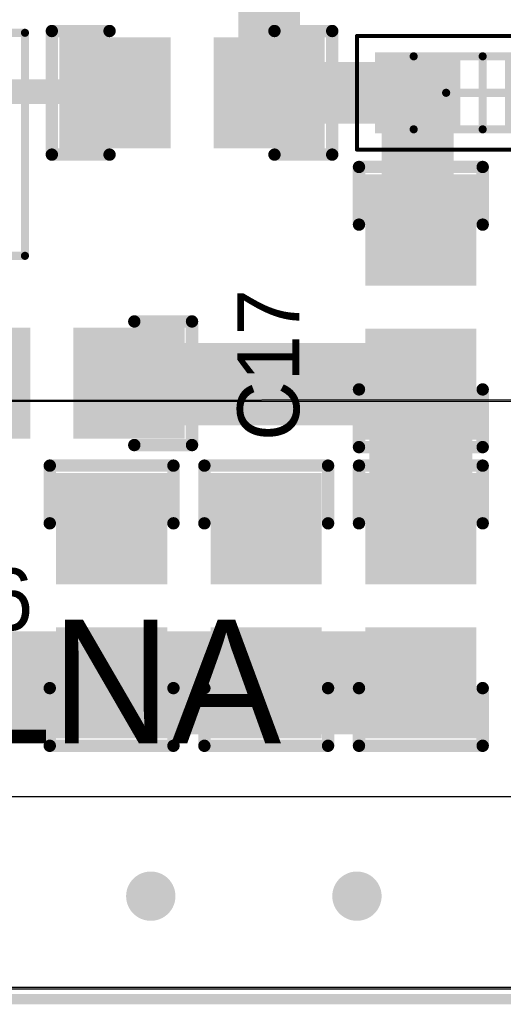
# Model space of a CAD drawing. Extents: x 1.01 to 3.14, y 1 to 2.11.
# Tile 4 of 6: x 2.49 to 2.72, y 1 to 1.48. Entities that reach past the tile are written whole.
import ezdxf

# ---------------------------------------------------------------- set-up
doc = ezdxf.new("R2010")
doc.units = 0
doc.header["$MEASUREMENT"] = 0
doc.layers.get('0').update_dxf_attribs({"linetype": 'CONTINUOUS'})
for name, color, linetype in [('BOTTOMLAYER', 5, 'CONTINUOUS'), ('BOTTOMSOLDER', 6, 'CONTINUOUS'), ('MECHANICAL1', 6, 'CONTINUOUS'), ('MECHANICAL13', 56, 'CONTINUOUS'), ('MECHANICAL15', 56, 'CONTINUOUS'), ('MULTILAYER', 9, 'CONTINUOUS'), ('TOPLAYER', 1, 'CONTINUOUS'), ('TOPOVERLAY', 2, 'CONTINUOUS'), ('TOPPASTE', 8, 'CONTINUOUS'), ('TOPSOLDER', 216, 'CONTINUOUS'), ('VIAHOLELAYER', 16, 'CONTINUOUS')]:
    doc.layers.add(name, color=color, linetype=linetype)

# ---------------------------------------------------------------- blocks, each defined once
blk = doc.blocks.new('SOT_363_SC_70_2')
at = {"layer": 'MECHANICAL13', "const_width": 0.003937}
for points in [[(-0.0265748, -0.0442913), (-0.0265748, 0.0442914)], [(-0.0265748, 0.0442914), (0.0265748, 0.0442914)], [(0.0265748, -0.0442913), (0.0265748, 0.0442914)], [(-0.0265748, -0.0442913), (0.0265748, -0.0442913)]]:
    blk.add_lwpolyline(points, dxfattribs=at)
at = {"layer": 'MECHANICAL13', "const_width": 0.0019685}
for points in [[(-0.027559, 0.0442914, 1), (-0.0255906, 0.0442914, 1)], [(-0.027559, 0.0442914, 1), (-0.0255906, 0.0442914, 1)], [(0.0255906, 0.0442914, 1), (0.027559, 0.0442914, 1)], [(0.0255906, 0.0442914, 1), (0.027559, 0.0442914, 1)], [(-0.027559, -0.0442913, 1), (-0.0255906, -0.0442913, 1)], [(-0.027559, -0.0442913, 1), (-0.0255906, -0.0442913, 1)], [(0.0255906, -0.0442913, 1), (0.027559, -0.0442913, 1)], [(0.0255906, -0.0442913, 1), (0.027559, -0.0442913, 1)]]:
    blk.add_lwpolyline(points, format="xyb", close=True, dxfattribs=at)
at = {"layer": 'MECHANICAL15', "const_width": 0.003937}
for points in [[(-0.0639764, -0.0541338), (-0.0639764, 0.0541339)], [(-0.0639764, 0.0541339), (0.0639764, 0.0541339)], [(0.0639764, -0.0541338), (0.0639764, 0.0541339)], [(0, -0.019685), (0, 0.0196851)], [(-0.0196851, 0), (0.019685, 0)], [(-0.0639764, -0.0541338), (0.0639764, -0.0541338)]]:
    blk.add_lwpolyline(points, dxfattribs=at)
at = {"layer": 'MECHANICAL15', "const_width": 0.0019685}
for points in [[(-0.0649606, 0.0541339, 1), (-0.0629922, 0.0541339, 1)], [(-0.0649606, 0.0541339, 1), (-0.0629922, 0.0541339, 1)], [(0.0629922, 0.0541339, 1), (0.0649606, 0.0541339, 1)], [(0.0629922, 0.0541339, 1), (0.0649606, 0.0541339, 1)], [(-0.0009842, 0.0196851, 1), (0.0009842, 0.0196851, 1)], [(-0.0206693, 0, 1), (-0.0187009, 0, 1)], [(0.0187008, 0, 1), (0.0206692, 0, 1)], [(-0.0009842, -0.019685, 1), (0.0009842, -0.019685, 1)], [(-0.0649606, -0.0541338, 1), (-0.0629922, -0.0541338, 1)], [(-0.0649606, -0.0541338, 1), (-0.0629922, -0.0541338, 1)], [(0.0629922, -0.0541338, 1), (0.0649606, -0.0541338, 1)], [(0.0629922, -0.0541338, 1), (0.0649606, -0.0541338, 1)]]:
    blk.add_lwpolyline(points, format="xyb", close=True, dxfattribs=at)
at = {"layer": 'TOPLAYER'}
for points in [[(-0.0255906, 0.0187009), (-0.0255906, 0.0324803), (-0.0531496, 0.0187009), (-0.0531496, 0.0324803)], [(0.0531496, 0.0187009), (0.0531496, 0.0324803), (0.0255906, 0.0187009), (0.0255906, 0.0324803)], [(-0.0255906, -0.0068897), (-0.0255906, 0.0068897), (-0.0531496, -0.0068897), (-0.0531496, 0.0068897)], [(0.0531496, -0.0068897), (0.0531496, 0.0068897), (0.0255906, -0.0068897), (0.0255906, 0.0068897)], [(-0.0255906, -0.0324802), (-0.0255906, -0.0187008), (-0.0531496, -0.0324802), (-0.0531496, -0.0187008)], [(0.0531496, -0.0324802), (0.0531496, -0.0187008), (0.0255906, -0.0324802), (0.0255906, -0.0187008)]]:
    blk.add_solid(points, dxfattribs=at)
at = {"layer": 'TOPOVERLAY'}
for points, const_width in [([(-0.0344488, 0.0541339, 1), (-0.0442914, 0.0541339, 1)], 0.0098425), ([(-0.046752, 0.0541339, 1), (-0.0418308, 0.0541339, 1)], 0.0049212), ([(-0.0369094, 0.0541339, 1), (-0.0319882, 0.0541339, 1)], 0.0049212), ([(-0.011811, 0.043307, 1), (-0.007874, 0.043307, 1)], 0.003937), ([(-0.011811, 0.043307, 1), (-0.007874, 0.043307, 1)], 0.003937), ([(0.007874, 0.043307, 1), (0.011811, 0.043307, 1)], 0.003937), ([(0.007874, 0.043307, 1), (0.011811, 0.043307, 1)], 0.003937), ([(-0.011811, -0.043307, 1), (-0.007874, -0.043307, 1)], 0.003937), ([(-0.011811, -0.043307, 1), (-0.007874, -0.043307, 1)], 0.003937), ([(0.007874, -0.043307, 1), (0.011811, -0.043307, 1)], 0.003937), ([(0.007874, -0.043307, 1), (0.011811, -0.043307, 1)], 0.003937)]:
    blk.add_lwpolyline(points, format="xyb", close=True, dxfattribs=dict(at, const_width=const_width))
at = {"layer": 'TOPOVERLAY', "const_width": 0.007874}
for points in [[(-0.0098425, 0.043307), (0.0098425, 0.043307)], [(-0.0098425, -0.043307), (-0.0098425, 0.043307)], [(0.0098425, -0.043307), (0.0098425, 0.043307)], [(-0.0098425, -0.043307), (0.0098425, -0.043307)]]:
    blk.add_lwpolyline(points, dxfattribs=at)
at = {"layer": 'TOPPASTE'}
for points in [[(-0.0255906, 0.0187009), (-0.0255906, 0.0324803), (-0.0531496, 0.0187009), (-0.0531496, 0.0324803)], [(0.0531496, 0.0187009), (0.0531496, 0.0324803), (0.0255906, 0.0187009), (0.0255906, 0.0324803)], [(-0.0255906, -0.0068897), (-0.0255906, 0.0068897), (-0.0531496, -0.0068897), (-0.0531496, 0.0068897)], [(0.0531496, -0.0068897), (0.0531496, 0.0068897), (0.0255906, -0.0068897), (0.0255906, 0.0068897)], [(-0.0255906, -0.0324802), (-0.0255906, -0.0187008), (-0.0531496, -0.0324802), (-0.0531496, -0.0187008)], [(0.0531496, -0.0324802), (0.0531496, -0.0187008), (0.0255906, -0.0324802), (0.0255906, -0.0187008)]]:
    blk.add_solid(points, dxfattribs=at)
at = {"layer": 'TOPSOLDER'}
for points in [[(-0.0236221, 0.0167324), (-0.0236221, 0.0344488), (-0.0551181, 0.0167324), (-0.0551181, 0.0344488)], [(0.0551181, 0.0167324), (0.0551181, 0.0344488), (0.0236221, 0.0167324), (0.0236221, 0.0344488)], [(-0.0236221, -0.0088582), (-0.0236221, 0.0088582), (-0.0551181, -0.0088582), (-0.0551181, 0.0088582)], [(0.0551181, -0.0088582), (0.0551181, 0.0088582), (0.0236221, -0.0088582), (0.0236221, 0.0088582)], [(-0.0236221, -0.0344487), (-0.0236221, -0.0167323), (-0.0551181, -0.0344487), (-0.0551181, -0.0167323)], [(0.0551181, -0.0344487), (0.0551181, -0.0167323), (0.0236221, -0.0344487), (0.0236221, -0.0167323)]]:
    blk.add_solid(points, dxfattribs=at)
blk = doc.blocks.new('0805_LRC_3')
at = {"layer": 'TOPLAYER'}
for points in [[(-0.0124, -0.0249999), (-0.0124, 0.0250001), (-0.0624, -0.0249999), (-0.0624, 0.0250001)], [(0.0624, -0.0249999), (0.0624, 0.0250001), (0.0124, -0.0249999), (0.0124, 0.0250001)]]:
    blk.add_solid(points, dxfattribs=at)
at = {"layer": 'TOPOVERLAY', "const_width": 0.006}
for points in [[(-0.04, 0.03), (-0.068, 0.03)], [(-0.068, -0.03), (-0.068, 0.03)], [(0.068, 0.03), (0.04, 0.03)], [(0.068, -0.03), (0.068, 0.03)], [(-0.04, -0.03), (-0.068, -0.03)], [(0.068, -0.03), (0.04, -0.03)]]:
    blk.add_lwpolyline(points, dxfattribs=at)
at = {"layer": 'TOPOVERLAY', "const_width": 0.003}
for points in [[(-0.0695, 0.03, 1), (-0.0665, 0.03, 1)], [(-0.0695, 0.03, 1), (-0.0665, 0.03, 1)], [(-0.0415, 0.03, 1), (-0.0385, 0.03, 1)], [(0.0385, 0.03, 1), (0.0415, 0.03, 1)], [(0.0665, 0.03, 1), (0.0695, 0.03, 1)], [(0.0665, 0.03, 1), (0.0695, 0.03, 1)], [(-0.0695, -0.03, 1), (-0.0665, -0.03, 1)], [(-0.0695, -0.03, 1), (-0.0665, -0.03, 1)], [(-0.0415, -0.03, 1), (-0.0385, -0.03, 1)], [(0.0385, -0.03, 1), (0.0415, -0.03, 1)], [(0.0665, -0.03, 1), (0.0695, -0.03, 1)], [(0.0665, -0.03, 1), (0.0695, -0.03, 1)]]:
    blk.add_lwpolyline(points, format="xyb", close=True, dxfattribs=at)
at = {"layer": 'TOPPASTE'}
for points in [[(-0.0124, -0.0249999), (-0.0124, 0.0250001), (-0.0624, -0.0249999), (-0.0624, 0.0250001)], [(0.0624, -0.0249999), (0.0624, 0.0250001), (0.0124, -0.0249999), (0.0124, 0.0250001)]]:
    blk.add_solid(points, dxfattribs=at)
at = {"layer": 'TOPSOLDER'}
for points in [[(-0.0104315, -0.0269684), (-0.0104315, 0.0269686), (-0.0643685, -0.0269684), (-0.0643685, 0.0269686)], [(0.0643685, -0.0269684), (0.0643685, 0.0269686), (0.0104315, -0.0269684), (0.0104315, 0.0269686)]]:
    blk.add_solid(points, dxfattribs=at)
blk = doc.blocks.new('0805_LRC_4')
at = {"layer": 'TOPLAYER'}
for points in [[(-0.0124, -0.0249999), (-0.0124, 0.0250001), (-0.0624, -0.0249999), (-0.0624, 0.0250001)], [(0.0624, -0.0249999), (0.0624, 0.0250001), (0.0124, -0.0249999), (0.0124, 0.0250001)]]:
    blk.add_solid(points, dxfattribs=at)
at = {"layer": 'TOPOVERLAY', "const_width": 0.006}
for points in [[(-0.068, 0.03), (-0.04, 0.03)], [(-0.068, -0.03), (-0.068, 0.03)], [(0.04, 0.03), (0.068, 0.03)], [(0.068, -0.03), (0.068, 0.03)], [(-0.068, -0.03), (-0.04, -0.03)], [(0.04, -0.03), (0.068, -0.03)]]:
    blk.add_lwpolyline(points, dxfattribs=at)
at = {"layer": 'TOPOVERLAY', "const_width": 0.003}
for points in [[(-0.0695, 0.03, 1), (-0.0665, 0.03, 1)], [(-0.0695, 0.03, 1), (-0.0665, 0.03, 1)], [(-0.0415, 0.03, 1), (-0.0385, 0.03, 1)], [(0.0385, 0.03, 1), (0.0415, 0.03, 1)], [(0.0665, 0.03, 1), (0.0695, 0.03, 1)], [(0.0665, 0.03, 1), (0.0695, 0.03, 1)], [(-0.0695, -0.03, 1), (-0.0665, -0.03, 1)], [(-0.0695, -0.03, 1), (-0.0665, -0.03, 1)], [(-0.0415, -0.03, 1), (-0.0385, -0.03, 1)], [(0.0385, -0.03, 1), (0.0415, -0.03, 1)], [(0.0665, -0.03, 1), (0.0695, -0.03, 1)], [(0.0665, -0.03, 1), (0.0695, -0.03, 1)]]:
    blk.add_lwpolyline(points, format="xyb", close=True, dxfattribs=at)
at = {"layer": 'TOPPASTE'}
for points in [[(-0.0124, -0.0249999), (-0.0124, 0.0250001), (-0.0624, -0.0249999), (-0.0624, 0.0250001)], [(0.0624, -0.0249999), (0.0624, 0.0250001), (0.0124, -0.0249999), (0.0124, 0.0250001)]]:
    blk.add_solid(points, dxfattribs=at)
at = {"layer": 'TOPSOLDER'}
for points in [[(-0.0104315, -0.0269684), (-0.0104315, 0.0269686), (-0.0643685, -0.0269684), (-0.0643685, 0.0269686)], [(0.0643685, -0.0269684), (0.0643685, 0.0269686), (0.0104315, -0.0269684), (0.0104315, 0.0269686)]]:
    blk.add_solid(points, dxfattribs=at)
blk = doc.blocks.new('0805_LRC_5')
at = {"layer": 'TOPLAYER'}
for points in [[(-0.0124, -0.0249999), (-0.0124, 0.0250001), (-0.0624, -0.0249999), (-0.0624, 0.0250001)], [(0.0624, -0.0249999), (0.0624, 0.0250001), (0.0124, -0.0249999), (0.0124, 0.0250001)]]:
    blk.add_solid(points, dxfattribs=at)
at = {"layer": 'TOPOVERLAY', "const_width": 0.006}
for points in [[(-0.068, 0.03), (-0.04, 0.03)], [(-0.068, -0.03), (-0.068, 0.03)], [(0.04, 0.03), (0.068, 0.03)], [(0.068, -0.03), (0.068, 0.03)], [(-0.068, -0.03), (-0.04, -0.03)], [(0.04, -0.03), (0.068, -0.03)]]:
    blk.add_lwpolyline(points, dxfattribs=at)
at = {"layer": 'TOPOVERLAY', "const_width": 0.003}
for points in [[(-0.0695, 0.03, 1), (-0.0665, 0.03, 1)], [(-0.0695, 0.03, 1), (-0.0665, 0.03, 1)], [(-0.0415, 0.03, 1), (-0.0385, 0.03, 1)], [(0.0385, 0.03, 1), (0.0415, 0.03, 1)], [(0.0665, 0.03, 1), (0.0695, 0.03, 1)], [(0.0665, 0.03, 1), (0.0695, 0.03, 1)], [(-0.0695, -0.03, 1), (-0.0665, -0.03, 1)], [(-0.0695, -0.03, 1), (-0.0665, -0.03, 1)], [(-0.0415, -0.03, 1), (-0.0385, -0.03, 1)], [(0.0385, -0.03, 1), (0.0415, -0.03, 1)], [(0.0665, -0.03, 1), (0.0695, -0.03, 1)], [(0.0665, -0.03, 1), (0.0695, -0.03, 1)]]:
    blk.add_lwpolyline(points, format="xyb", close=True, dxfattribs=at)
at = {"layer": 'TOPPASTE'}
for points in [[(-0.0124, -0.0249999), (-0.0124, 0.0250001), (-0.0624, -0.0249999), (-0.0624, 0.0250001)], [(0.0624, -0.0249999), (0.0624, 0.0250001), (0.0124, -0.0249999), (0.0124, 0.0250001)]]:
    blk.add_solid(points, dxfattribs=at)
at = {"layer": 'TOPSOLDER'}
for points in [[(-0.0104315, -0.0269684), (-0.0104315, 0.0269686), (-0.0643685, -0.0269684), (-0.0643685, 0.0269686)], [(0.0643685, -0.0269684), (0.0643685, 0.0269686), (0.0104315, -0.0269684), (0.0104315, 0.0269686)]]:
    blk.add_solid(points, dxfattribs=at)
blk = doc.blocks.new('0805_LRC_22')
at = {"layer": 'TOPLAYER'}
for points in [[(-0.0124, -0.0249999), (-0.0124, 0.0250001), (-0.0624, -0.0249999), (-0.0624, 0.0250001)], [(0.0624, -0.0249999), (0.0624, 0.0250001), (0.0124, -0.0249999), (0.0124, 0.0250001)]]:
    blk.add_solid(points, dxfattribs=at)
at = {"layer": 'TOPOVERLAY', "const_width": 0.006}
for points in [[(-0.04, 0.03), (-0.068, 0.03)], [(-0.068, -0.03), (-0.068, 0.03)], [(0.068, 0.03), (0.04, 0.03)], [(0.068, -0.03), (0.068, 0.03)], [(-0.04, -0.03), (-0.068, -0.03)], [(0.068, -0.03), (0.04, -0.03)]]:
    blk.add_lwpolyline(points, dxfattribs=at)
at = {"layer": 'TOPOVERLAY', "const_width": 0.003}
for points in [[(-0.0695, 0.03, 1), (-0.0665, 0.03, 1)], [(-0.0695, 0.03, 1), (-0.0665, 0.03, 1)], [(-0.0415, 0.03, 1), (-0.0385, 0.03, 1)], [(0.0385, 0.03, 1), (0.0415, 0.03, 1)], [(0.0665, 0.03, 1), (0.0695, 0.03, 1)], [(0.0665, 0.03, 1), (0.0695, 0.03, 1)], [(-0.0695, -0.03, 1), (-0.0665, -0.03, 1)], [(-0.0695, -0.03, 1), (-0.0665, -0.03, 1)], [(-0.0415, -0.03, 1), (-0.0385, -0.03, 1)], [(0.0385, -0.03, 1), (0.0415, -0.03, 1)], [(0.0665, -0.03, 1), (0.0695, -0.03, 1)], [(0.0665, -0.03, 1), (0.0695, -0.03, 1)]]:
    blk.add_lwpolyline(points, format="xyb", close=True, dxfattribs=at)
at = {"layer": 'TOPPASTE'}
for points in [[(-0.0124, -0.0249999), (-0.0124, 0.0250001), (-0.0624, -0.0249999), (-0.0624, 0.0250001)], [(0.0624, -0.0249999), (0.0624, 0.0250001), (0.0124, -0.0249999), (0.0124, 0.0250001)]]:
    blk.add_solid(points, dxfattribs=at)
at = {"layer": 'TOPSOLDER'}
for points in [[(-0.0104315, -0.0269684), (-0.0104315, 0.0269686), (-0.0643685, -0.0269684), (-0.0643685, 0.0269686)], [(0.0643685, -0.0269684), (0.0643685, 0.0269686), (0.0104315, -0.0269684), (0.0104315, 0.0269686)]]:
    blk.add_solid(points, dxfattribs=at)
blk = doc.blocks.new('0805_LRC_33')
at = {"layer": 'TOPLAYER'}
for points in [[(-0.0124, -0.0249999), (-0.0124, 0.0250001), (-0.0624, -0.0249999), (-0.0624, 0.0250001)], [(0.0624, -0.0249999), (0.0624, 0.0250001), (0.0124, -0.0249999), (0.0124, 0.0250001)]]:
    blk.add_solid(points, dxfattribs=at)
at = {"layer": 'TOPOVERLAY', "const_width": 0.006}
for points in [[(-0.04, 0.03), (-0.068, 0.03)], [(-0.068, -0.03), (-0.068, 0.03)], [(0.068, 0.03), (0.04, 0.03)], [(0.068, -0.03), (0.068, 0.03)], [(-0.04, -0.03), (-0.068, -0.03)], [(0.068, -0.03), (0.04, -0.03)]]:
    blk.add_lwpolyline(points, dxfattribs=at)
at = {"layer": 'TOPOVERLAY', "const_width": 0.003}
for points in [[(-0.0695, 0.03, 1), (-0.0665, 0.03, 1)], [(-0.0695, 0.03, 1), (-0.0665, 0.03, 1)], [(-0.0415, 0.03, 1), (-0.0385, 0.03, 1)], [(0.0385, 0.03, 1), (0.0415, 0.03, 1)], [(0.0665, 0.03, 1), (0.0695, 0.03, 1)], [(0.0665, 0.03, 1), (0.0695, 0.03, 1)], [(-0.0695, -0.03, 1), (-0.0665, -0.03, 1)], [(-0.0695, -0.03, 1), (-0.0665, -0.03, 1)], [(-0.0415, -0.03, 1), (-0.0385, -0.03, 1)], [(0.0385, -0.03, 1), (0.0415, -0.03, 1)], [(0.0665, -0.03, 1), (0.0695, -0.03, 1)], [(0.0665, -0.03, 1), (0.0695, -0.03, 1)]]:
    blk.add_lwpolyline(points, format="xyb", close=True, dxfattribs=at)
at = {"layer": 'TOPPASTE'}
for points in [[(-0.0124, -0.0249999), (-0.0124, 0.0250001), (-0.0624, -0.0249999), (-0.0624, 0.0250001)], [(0.0624, -0.0249999), (0.0624, 0.0250001), (0.0124, -0.0249999), (0.0124, 0.0250001)]]:
    blk.add_solid(points, dxfattribs=at)
at = {"layer": 'TOPSOLDER'}
for points in [[(-0.0104315, -0.0269684), (-0.0104315, 0.0269686), (-0.0643685, -0.0269684), (-0.0643685, 0.0269686)], [(0.0643685, -0.0269684), (0.0643685, 0.0269686), (0.0104315, -0.0269684), (0.0104315, 0.0269686)]]:
    blk.add_solid(points, dxfattribs=at)
blk = doc.blocks.new('0805_LRC_34')
at = {"layer": 'TOPLAYER'}
for points in [[(-0.0124, -0.0249999), (-0.0124, 0.0250001), (-0.0624, -0.0249999), (-0.0624, 0.0250001)], [(0.0624, -0.0249999), (0.0624, 0.0250001), (0.0124, -0.0249999), (0.0124, 0.0250001)]]:
    blk.add_solid(points, dxfattribs=at)
at = {"layer": 'TOPOVERLAY', "const_width": 0.006}
for points in [[(-0.068, 0.03), (-0.04, 0.03)], [(-0.068, 0.03), (-0.068, -0.03)], [(0.04, 0.03), (0.068, 0.03)], [(0.068, 0.03), (0.068, -0.03)], [(-0.068, -0.03), (-0.04, -0.03)], [(0.04, -0.03), (0.068, -0.03)]]:
    blk.add_lwpolyline(points, dxfattribs=at)
at = {"layer": 'TOPOVERLAY', "const_width": 0.003}
for points in [[(-0.0695, 0.03, 1), (-0.0665, 0.03, 1)], [(-0.0695, 0.03, 1), (-0.0665, 0.03, 1)], [(-0.0415, 0.03, 1), (-0.0385, 0.03, 1)], [(0.0385, 0.03, 1), (0.0415, 0.03, 1)], [(0.0665, 0.03, 1), (0.0695, 0.03, 1)], [(0.0665, 0.03, 1), (0.0695, 0.03, 1)], [(-0.0695, -0.03, 1), (-0.0665, -0.03, 1)], [(-0.0695, -0.03, 1), (-0.0665, -0.03, 1)], [(-0.0415, -0.03, 1), (-0.0385, -0.03, 1)], [(0.0385, -0.03, 1), (0.0415, -0.03, 1)], [(0.0665, -0.03, 1), (0.0695, -0.03, 1)], [(0.0665, -0.03, 1), (0.0695, -0.03, 1)]]:
    blk.add_lwpolyline(points, format="xyb", close=True, dxfattribs=at)
at = {"layer": 'TOPPASTE'}
for points in [[(-0.0124, -0.0249999), (-0.0124, 0.0250001), (-0.0624, -0.0249999), (-0.0624, 0.0250001)], [(0.0624, -0.0249999), (0.0624, 0.0250001), (0.0124, -0.0249999), (0.0124, 0.0250001)]]:
    blk.add_solid(points, dxfattribs=at)
at = {"layer": 'TOPSOLDER'}
for points in [[(-0.0104315, -0.0269684), (-0.0104315, 0.0269686), (-0.0643685, -0.0269684), (-0.0643685, 0.0269686)], [(0.0643685, -0.0269684), (0.0643685, 0.0269686), (0.0104315, -0.0269684), (0.0104315, 0.0269686)]]:
    blk.add_solid(points, dxfattribs=at)
blk = doc.blocks.new('C1608_0603_43')
at = {"layer": 'MECHANICAL13', "const_width": 0.003937}
for points in [[(-0.0334646, 0.0177165), (-0.0334646, -0.0177166)], [(0.0334645, 0.0177165), (-0.0334646, 0.0177165)], [(0.0334645, 0.0177165), (0.0334645, -0.0177166)], [(0.0334645, -0.0177166), (-0.0334646, -0.0177166)]]:
    blk.add_lwpolyline(points, dxfattribs=at)
at = {"layer": 'MECHANICAL13', "const_width": 0.0019685}
for points in [[(-0.0344488, 0.0177165, 1), (-0.0324804, 0.0177165, 1)], [(-0.0344488, 0.0177165, 1), (-0.0324804, 0.0177165, 1)], [(0.0324803, 0.0177165, 1), (0.0344487, 0.0177165, 1)], [(0.0324803, 0.0177165, 1), (0.0344487, 0.0177165, 1)], [(-0.0344488, -0.0177166, 1), (-0.0324804, -0.0177166, 1)], [(-0.0344488, -0.0177166, 1), (-0.0324804, -0.0177166, 1)], [(0.0324803, -0.0177166, 1), (0.0344487, -0.0177166, 1)], [(0.0324803, -0.0177166, 1), (0.0344487, -0.0177166, 1)]]:
    blk.add_lwpolyline(points, format="xyb", close=True, dxfattribs=at)
at = {"layer": 'MECHANICAL15'}
for points, const_width in [([(-0.0610237, 0.027559), (-0.0610237, -0.0275591)], 0.0019685), ([(0.0610236, 0.027559), (-0.0610237, 0.027559)], 0.0019685), ([(0.0610236, 0.027559), (0.0610236, -0.0275591)], 0.0019685), ([(0, 0.0177165), (0, -0.0177166)], 0.003937), ([(0.0177165, 0), (-0.0177166, 0)], 0.003937), ([(0.0610236, -0.0275591), (-0.0610237, -0.0275591)], 0.0019685)]:
    blk.add_lwpolyline(points, dxfattribs=dict(at, const_width=const_width))
for points, const_width in [([(-0.0615158, 0.027559, 1), (-0.0605316, 0.027559, 1)], 0.0009842), ([(-0.0615158, 0.027559, 1), (-0.0605316, 0.027559, 1)], 0.0009842), ([(0.0605315, 0.027559, 1), (0.0615157, 0.027559, 1)], 0.0009842), ([(0.0605315, 0.027559, 1), (0.0615157, 0.027559, 1)], 0.0009842), ([(-0.0009842, 0.0177165, 1), (0.0009842, 0.0177165, 1)], 0.0019685), ([(-0.0187008, 0, 1), (-0.0167324, 0, 1)], 0.0019685), ([(0.0167323, 0, 1), (0.0187007, 0, 1)], 0.0019685), ([(-0.0009842, -0.0177166, 1), (0.0009842, -0.0177166, 1)], 0.0019685), ([(-0.0615158, -0.0275591, 1), (-0.0605316, -0.0275591, 1)], 0.0009842), ([(-0.0615158, -0.0275591, 1), (-0.0605316, -0.0275591, 1)], 0.0009842), ([(0.0605315, -0.0275591, 1), (0.0615157, -0.0275591, 1)], 0.0009842), ([(0.0605315, -0.0275591, 1), (0.0615157, -0.0275591, 1)], 0.0009842)]:
    blk.add_lwpolyline(points, format="xyb", close=True, dxfattribs=dict(at, const_width=const_width))
at = {"layer": 'TOPLAYER'}
for points in [[(-0.0127953, -0.0177165), (-0.0127953, 0.0177165), (-0.0501969, -0.0177165), (-0.0501969, 0.0177165)], [(0.0501968, -0.0177165), (0.0501968, 0.0177165), (0.0127952, -0.0177165), (0.0127952, 0.0177165)]]:
    blk.add_solid(points, dxfattribs=at)
at = {"layer": 'TOPPASTE'}
for points in [[(-0.0127953, -0.0177165), (-0.0127953, 0.0177165), (-0.0501969, -0.0177165), (-0.0501969, 0.0177165)], [(0.0501968, -0.0177165), (0.0501968, 0.0177165), (0.0127952, -0.0177165), (0.0127952, 0.0177165)]]:
    blk.add_solid(points, dxfattribs=at)
at = {"layer": 'TOPSOLDER'}
for points in [[(-0.0108268, -0.019685), (-0.0108268, 0.019685), (-0.0521654, -0.019685), (-0.0521654, 0.019685)], [(0.0521653, -0.019685), (0.0521653, 0.019685), (0.0108267, -0.019685), (0.0108267, 0.019685)]]:
    blk.add_solid(points, dxfattribs=at)

msp = doc.modelspace()

# ---------------------------------------------------------------- linework, layer by layer
at = {"layer": 'BOTTOMLAYER'}
for p, q in [((3.1338582, 1.2952756), (2.1683071, 1.2942913)), ((2.1683071, 1.2942913), (3.1338582, 1.2942913)), ((3.1338582, 1.0088583), (1.0167323, 1.0088583))]:
    msp.add_line(p, q, dxfattribs=at)
at = {"layer": 'BOTTOMLAYER', "const_width": 0.01}
for points in [[(2.5299369, 1.232337, 1), (2.5399369, 1.232337, 1)], [(2.6049371, 1.232337, 1), (2.6149371, 1.232337, 1)], [(2.548937, 1.053937, 1), (2.558937, 1.053937, 1)], [(2.648937, 1.053937, 1), (2.658937, 1.053937, 1)]]:
    msp.add_lwpolyline(points, format="xyb", close=True, dxfattribs=at)
at = {"layer": 'BOTTOMSOLDER', "const_width": 0.0119685}
for points in [[(2.5289527, 1.232337, 1), (2.5409211, 1.232337, 1)], [(2.6039529, 1.232337, 1), (2.6159213, 1.232337, 1)], [(2.5479528, 1.053937, 1), (2.5599212, 1.053937, 1)], [(2.6479528, 1.053937, 1), (2.6599212, 1.053937, 1)]]:
    msp.add_lwpolyline(points, format="xyb", close=True, dxfattribs=at)
at = {"layer": 'MECHANICAL1', "const_width": 0.005}
msp.add_lwpolyline([(1.011811, 1.003937), (3.1377953, 1.003937)], dxfattribs=at)
at = {"layer": 'MULTILAYER', "const_width": 0.01}
for points in [[(2.5299369, 1.232337, 1), (2.5399369, 1.232337, 1)], [(2.6049371, 1.232337, 1), (2.6149371, 1.232337, 1)], [(2.548937, 1.053937, 1), (2.558937, 1.053937, 1)], [(2.648937, 1.053937, 1), (2.658937, 1.053937, 1)]]:
    msp.add_lwpolyline(points, format="xyb", close=True, dxfattribs=at)
at = {"layer": 'TOPLAYER'}
for p, q in [((1.0167323, 1.1023622), (2.7342519, 1.1023622)), ((3.1318896, 1.0098425), (1.0202687, 1.0088599))]:
    msp.add_line(p, q, dxfattribs=at)
for points, const_width in [([(2.611337, 1.4439371), (2.611337, 1.511841)], 0.03), ([(2.5359465, 1.4445276), (2.536537, 1.4439371)], 0.04), ([(2.611337, 1.4439371), (2.6113371, 1.443937)], 0.03), ([(2.6113371, 1.443937), (2.683441, 1.443937)], 0.03), ([(2.683441, 1.3788331), (2.683441, 1.443937)], 0.035), ([(2.4683071, 1.4445276), (2.5359465, 1.4445276)], 0.012), ([(2.683441, 1.3788331), (2.6849371, 1.377337)], 0.03), ([(2.6849371, 1.232337), (2.6849371, 1.302537)], 0.05), ([(2.565337, 1.3019371), (2.5659369, 1.302537)], 0.04), ([(2.5659369, 1.302537), (2.6849371, 1.302537)], 0.04), ([(2.3376551, 1.157537), (2.5349369, 1.157537)], 0.05), ([(2.5349369, 1.157537), (2.6099371, 1.157537)], 0.05), ([(2.6099371, 1.157537), (2.6849371, 1.157537)], 0.05)]:
    msp.add_lwpolyline(points, dxfattribs=dict(at, const_width=const_width))
for points, const_width in [([(2.5259465, 1.4445276, 1), (2.5459465, 1.4445276, 1)], 0.02), ([(2.526537, 1.4439371, 1), (2.546537, 1.4439371, 1)], 0.02), ([(2.603837, 1.4439371, 1), (2.618837, 1.4439371, 1)], 0.015), ([(2.603837, 1.4439371, 1), (2.618837, 1.4439371, 1)], 0.015), ([(2.6038371, 1.443937, 1), (2.6188371, 1.443937, 1)], 0.015), ([(2.6038371, 1.443937, 1), (2.6188371, 1.443937, 1)], 0.015), ([(2.674691, 1.443937, 1), (2.692191, 1.443937, 1)], 0.0175), ([(2.675941, 1.443937, 1), (2.690941, 1.443937, 1)], 0.015), ([(2.5329465, 1.4445276, 1), (2.5389465, 1.4445276, 1)], 0.006), ([(2.674691, 1.3788331, 1), (2.692191, 1.3788331, 1)], 0.0175), ([(2.675941, 1.3788331, 1), (2.690941, 1.3788331, 1)], 0.015), ([(2.6774371, 1.377337, 1), (2.6924371, 1.377337, 1)], 0.015), ([(2.6724371, 1.302537, 1), (2.6974371, 1.302537, 1)], 0.025), ([(2.555337, 1.3019371, 1), (2.575337, 1.3019371, 1)], 0.02), ([(2.5559369, 1.302537, 1), (2.5759369, 1.302537, 1)], 0.02), ([(2.5559369, 1.302537, 1), (2.5759369, 1.302537, 1)], 0.02), ([(2.6749371, 1.302537, 1), (2.6949371, 1.302537, 1)], 0.02), ([(2.6724371, 1.232337, 1), (2.6974371, 1.232337, 1)], 0.025), ([(2.5299369, 1.232337, 1), (2.5399369, 1.232337, 1)], 0.01), ([(2.6049371, 1.232337, 1), (2.6149371, 1.232337, 1)], 0.01), ([(2.5224369, 1.157537, 1), (2.5474369, 1.157537, 1)], 0.025), ([(2.5224369, 1.157537, 1), (2.5474369, 1.157537, 1)], 0.025), ([(2.5974371, 1.157537, 1), (2.6224371, 1.157537, 1)], 0.025), ([(2.5974371, 1.157537, 1), (2.6224371, 1.157537, 1)], 0.025), ([(2.6724371, 1.157537, 1), (2.6974371, 1.157537, 1)], 0.025), ([(2.548937, 1.053937, 1), (2.558937, 1.053937, 1)], 0.01), ([(2.648937, 1.053937, 1), (2.658937, 1.053937, 1)], 0.01)]:
    msp.add_lwpolyline(points, format="xyb", close=True, dxfattribs=dict(at, const_width=const_width))
at = {"layer": 'TOPSOLDER'}
for p, q in [((1.0167323, 1.1023622), (3.132874, 1.1023622)), ((3.132874, 1.0088583), (1.0167323, 1.0088583))]:
    msp.add_line(p, q, dxfattribs=at)
at = {"layer": 'TOPSOLDER', "const_width": 0.0119685}
for points in [[(2.5289527, 1.232337, 1), (2.5409211, 1.232337, 1)], [(2.6039529, 1.232337, 1), (2.6159213, 1.232337, 1)], [(2.5479528, 1.053937, 1), (2.5599212, 1.053937, 1)], [(2.6479528, 1.053937, 1), (2.6599212, 1.053937, 1)]]:
    msp.add_lwpolyline(points, format="xyb", close=True, dxfattribs=at)
at = {"layer": 'VIAHOLELAYER', "const_width": 0.006}
for points in [[(2.5319369, 1.232337, 1), (2.5379369, 1.232337, 1)], [(2.6069371, 1.232337, 1), (2.6129371, 1.232337, 1)], [(2.550937, 1.053937, 1), (2.556937, 1.053937, 1)], [(2.650937, 1.053937, 1), (2.656937, 1.053937, 1)]]:
    msp.add_lwpolyline(points, format="xyb", close=True, dxfattribs=at)

# ---------------------------------------------------------------- block references
msp.add_blockref('SOT_363_SC_70_2', (2.428937, 1.418937))
for name, p, rotation in [('0805_LRC_4', (2.573937, 1.443937), 360), ('C1608_0603_43', (2.714937, 1.443937), 180), ('0805_LRC_22', (2.684937, 1.339937), 270), ('0805_LRC_5', (2.505937, 1.302937), 360), ('0805_LRC_34', (2.534937, 1.194937), 90), ('0805_LRC_33', (2.609937, 1.194937), 270), ('0805_LRC_3', (2.684937, 1.194937), 270)]:
    msp.add_blockref(name, p, dxfattribs=dict(rotation=rotation))

# ---------------------------------------------------------------- texts
at = {"layer": 'TOPOVERLAY'}
for s, height, rotation, p in [('C17', 0.03, 90, (2.625937, 1.274937)), ('UBC CHIME - CHM-0001-012 Rev C - LNA', 0.06, 360, (1.0746062, 1.1281496))]:
    msp.add_text(s, height=height, rotation=rotation, dxfattribs=at).set_placement(p)
msp.add_text('C16', height=0.03, dxfattribs=at).set_placement((2.4232283, 1.1830709))

doc.saveas('drawing.dxf')
